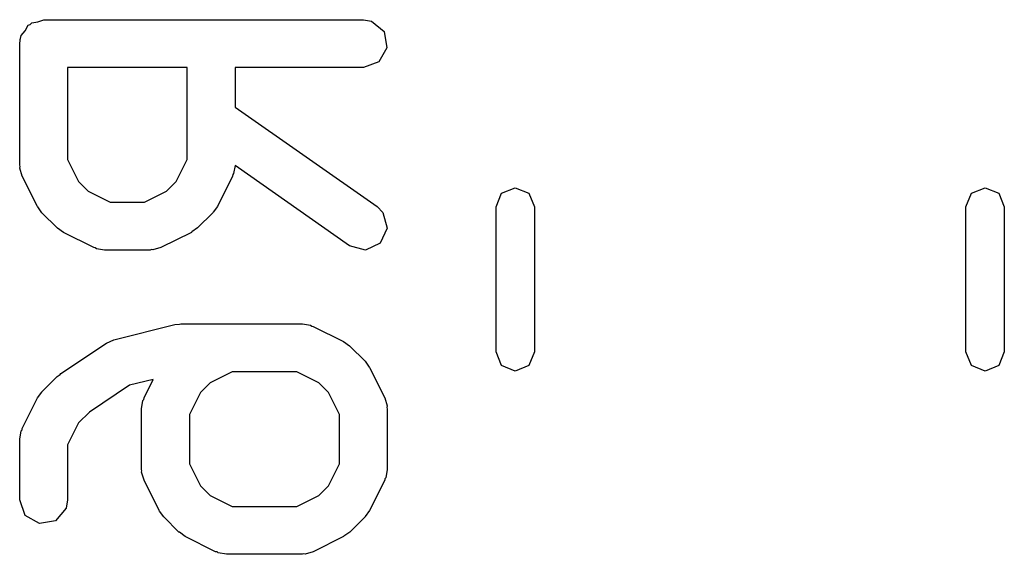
# Model space of a CAD drawing. Extents: x 65.6 to 125.7, y -80 to -28.3.
# Tile 3 of 12: x 70.6 to 73.7, y -30 to -28.3. Entities that reach past the tile are written whole.
import ezdxf

# ---------------------------------------------------------------- set-up
doc = ezdxf.new("R2010")
doc.units = 0
doc.layers.add('BLACK', color=7, linetype='CONTINUOUS')

msp = doc.modelspace()

# ---------------------------------------------------------------- linework, layer by layer
at = {"layer": 'BLACK', "linetype": 'CONTINUOUS'}
for p, q in [((70.596867, -28.321325), (70.60661, -28.304452)), ((70.60661, -28.304452), (70.612968, -28.302137)), ((70.612968, -28.302137), (70.617319, -28.296953)), ((70.617319, -28.296953), (70.63651, -28.293568)), ((70.63651, -28.293568), (70.654819, -28.286905)), ((70.654819, -28.286905), (71.654819, -28.286905)), ((71.654819, -28.286905), (71.680471, -28.291428)), ((71.680471, -28.291428), (71.719771, -28.324405)), ((70.584342, -28.336253), (70.596867, -28.321325)), ((71.719771, -28.324405), (71.72868, -28.374929)), ((70.579819, -28.361905), (70.581536, -28.352163)), ((70.579819, -28.742857), (70.579819, -28.361905)), ((70.580958, -28.348881), (70.582624, -28.345995)), ((70.581536, -28.352163), (70.580958, -28.348881)), ((70.582624, -28.345995), (70.584342, -28.336253)), ((71.72868, -28.374929), (71.703028, -28.419358)), ((71.703028, -28.419358), (71.654819, -28.436905)), ((71.103628, -28.436905), (70.729819, -28.436905)), ((70.729819, -28.436905), (70.729819, -28.725152)), ((71.103628, -28.725152), (71.103628, -28.436905)), ((71.654819, -28.436905), (71.253628, -28.436905)), ((71.253628, -28.436905), (71.253628, -28.56095)), ((71.253628, -28.56095), (71.697829, -28.871891)), ((70.729819, -28.725152), (70.764077, -28.793668)), ((71.06937, -28.793668), (71.103628, -28.725152)), ((70.581352, -28.74707), (70.579819, -28.742857)), ((70.580311, -28.751431), (70.581352, -28.74707)), ((70.587737, -28.776398), (70.580311, -28.751431)), ((71.25344, -28.743917), (71.249105, -28.768509)), ((71.61181, -28.994776), (71.25344, -28.743917)), ((70.635356, -28.871636), (70.587737, -28.776398)), ((70.764077, -28.793668), (70.794484, -28.824075)), ((71.038963, -28.824075), (71.06937, -28.793668)), ((71.24571, -28.776398), (71.198091, -28.871636)), ((71.246222, -28.771944), (71.24571, -28.776398)), ((71.249105, -28.768509), (71.246222, -28.771944)), ((70.794484, -28.824075), (70.863, -28.858333)), ((70.970447, -28.858333), (71.038963, -28.824075)), ((72.087374, -28.83051), (72.1298, -28.812936)), ((72.1298, -28.812936), (72.172226, -28.83051)), ((73.557374, -28.83051), (73.5998, -28.812936)), ((73.5998, -28.812936), (73.642226, -28.83051)), ((70.863, -28.858333), (70.970447, -28.858333)), ((72.0698, -28.872936), (72.087374, -28.83051)), ((72.172226, -28.83051), (72.1898, -28.872936)), ((73.5398, -28.872936), (73.557374, -28.83051)), ((73.642226, -28.83051), (73.6598, -28.872936)), ((70.636545, -28.872761), (70.635356, -28.871636)), ((70.649405, -28.891128), (70.636545, -28.872761)), ((71.184733, -28.889646), (71.184042, -28.891128)), ((71.198091, -28.871636), (71.184733, -28.889646)), ((71.697829, -28.871891), (71.71625, -28.890307)), ((72.0698, -29.327064), (72.0698, -28.872936)), ((72.1898, -28.872936), (72.1898, -29.327064)), ((73.5398, -29.327064), (73.5398, -28.872936)), ((73.6598, -28.872936), (73.6598, -29.327064)), ((70.697024, -28.938747), (70.649405, -28.891128)), ((71.184042, -28.891128), (71.136423, -28.938747)), ((71.71625, -28.890307), (71.729535, -28.939859)), ((70.698505, -28.939438), (70.697024, -28.938747)), ((70.716516, -28.952796), (70.698505, -28.939438)), ((71.118056, -28.951606), (71.116931, -28.952796)), ((71.136423, -28.938747), (71.118056, -28.951606)), ((71.729535, -28.939859), (71.70786, -28.986359)), ((70.811754, -29.000415), (70.716516, -28.952796)), ((71.116931, -28.952796), (71.021693, -29.000415)), ((70.816207, -29.000927), (70.811754, -29.000415)), ((70.819643, -29.00381), (70.816207, -29.000927)), ((70.845295, -29.008333), (70.819643, -29.00381)), ((70.988152, -29.008333), (70.845295, -29.008333)), ((70.992365, -29.006799), (70.988152, -29.008333)), ((70.996726, -29.007841), (70.992365, -29.006799)), ((71.021693, -29.000415), (70.996726, -29.007841)), ((71.661366, -29.008046), (71.61181, -28.994776)), ((71.70786, -28.986359), (71.661366, -29.008046)), ((70.874724, -29.289144), (71.0652, -29.241525)), ((71.0652, -29.241525), (71.080132, -29.240471)), ((71.080132, -29.240471), (71.08339, -29.239286)), ((71.08339, -29.239286), (71.464342, -29.239286)), ((71.464342, -29.239286), (71.489994, -29.243809)), ((71.489994, -29.243809), (71.493429, -29.246691)), ((71.493429, -29.246691), (71.497883, -29.247204)), ((71.497883, -29.247204), (71.593121, -29.294823)), ((70.851312, -29.299501), (70.874368, -29.289383)), ((70.874368, -29.289383), (70.874724, -29.289144)), ((70.708454, -29.394739), (70.851312, -29.299501)), ((71.593121, -29.294823), (71.611129, -29.308179)), ((71.611129, -29.308179), (71.612612, -29.308871)), ((71.612612, -29.308871), (71.660232, -29.35649)), ((72.087374, -29.36949), (72.0698, -29.327064)), ((72.1898, -29.327064), (72.172226, -29.36949)), ((73.557374, -29.36949), (73.5398, -29.327064)), ((73.6598, -29.327064), (73.642226, -29.36949)), ((71.660232, -29.35649), (71.673094, -29.374858)), ((71.673094, -29.374858), (71.674282, -29.375983)), ((71.674282, -29.375983), (71.721901, -29.471221)), ((72.1298, -29.387064), (72.087374, -29.36949)), ((72.172226, -29.36949), (72.1298, -29.387064)), ((73.5998, -29.387064), (73.557374, -29.36949)), ((73.642226, -29.36949), (73.5998, -29.387064)), ((70.649405, -29.451729), (70.697024, -29.40411)), ((70.697024, -29.40411), (70.706383, -29.397556)), ((70.706383, -29.397556), (70.708454, -29.394739)), ((70.997804, -29.412991), (70.923708, -29.431515)), ((70.968689, -29.471221), (70.997804, -29.412991)), ((71.243952, -29.389286), (71.175436, -29.423544)), ((71.446637, -29.389286), (71.243952, -29.389286)), ((71.515153, -29.423544), (71.446637, -29.389286)), ((70.923708, -29.431515), (70.797837, -29.515429)), ((71.175436, -29.423544), (71.145029, -29.453951)), ((71.545561, -29.453951), (71.515153, -29.423544)), ((70.587737, -29.566459), (70.635356, -29.471221)), ((70.635356, -29.471221), (70.648714, -29.45321)), ((70.648714, -29.45321), (70.649405, -29.451729)), ((70.968176, -29.475674), (70.968689, -29.471221)), ((71.145029, -29.453951), (71.110771, -29.522467)), ((71.579819, -29.522467), (71.545561, -29.453951)), ((71.721901, -29.471221), (71.729327, -29.496187)), ((70.960771, -29.504762), (70.965294, -29.47911)), ((70.960771, -29.695238), (70.960771, -29.504762)), ((70.965294, -29.47911), (70.968176, -29.475674)), ((71.729327, -29.496187), (71.728285, -29.500548)), ((71.728285, -29.500548), (71.729819, -29.504762)), ((71.729819, -29.504762), (71.729819, -29.695238)), ((70.797837, -29.515429), (70.764077, -29.549189)), ((71.110771, -29.522467), (71.110771, -29.677533)), ((71.579819, -29.677533), (71.579819, -29.522467)), ((70.587224, -29.570912), (70.587737, -29.566459)), ((70.764077, -29.549189), (70.729819, -29.617705)), ((70.579819, -29.6), (70.584342, -29.574348)), ((70.584342, -29.574348), (70.587224, -29.570912)), ((70.579819, -29.790476), (70.579819, -29.6)), ((70.729819, -29.617705), (70.729819, -29.790476)), ((71.110771, -29.677533), (71.145029, -29.746049)), ((71.545561, -29.746048), (71.579819, -29.677533)), ((70.962304, -29.699451), (70.960771, -29.695238)), ((70.961263, -29.703812), (70.962304, -29.699451)), ((70.968689, -29.728779), (70.961263, -29.703812)), ((71.725296, -29.72089), (71.722413, -29.724325)), ((71.729819, -29.695238), (71.725296, -29.72089)), ((71.016308, -29.824017), (70.968689, -29.728779)), ((71.145029, -29.746049), (71.175436, -29.776456)), ((71.515153, -29.776455), (71.545561, -29.746048)), ((71.721901, -29.728779), (71.674282, -29.824017)), ((71.722413, -29.724325), (71.721901, -29.728779)), ((71.175436, -29.776456), (71.243952, -29.810714)), ((71.446637, -29.810714), (71.515153, -29.776455)), ((70.597366, -29.838685), (70.579819, -29.790476)), ((70.729819, -29.790476), (70.725296, -29.816128)), ((71.243952, -29.810714), (71.446637, -29.810714)), ((70.641795, -29.864337), (70.597366, -29.838685)), ((70.725296, -29.816128), (70.692319, -29.855428)), ((71.017497, -29.825142), (71.016308, -29.824017)), ((71.030357, -29.843509), (71.017497, -29.825142)), ((71.077976, -29.891128), (71.030357, -29.843509)), ((71.660232, -29.84351), (71.612612, -29.891129)), ((71.660922, -29.842028), (71.660232, -29.84351)), ((71.674282, -29.824017), (71.660922, -29.842028)), ((70.692319, -29.855428), (70.641795, -29.864337)), ((71.079457, -29.891819), (71.077976, -29.891128)), ((71.097468, -29.905177), (71.079457, -29.891819)), ((71.192706, -29.952796), (71.097468, -29.905177)), ((71.593121, -29.905177), (71.497883, -29.952796)), ((71.594246, -29.903988), (71.593121, -29.905177)), ((71.612612, -29.891129), (71.594246, -29.903988)), ((71.197159, -29.953308), (71.192706, -29.952796)), ((71.200595, -29.956191), (71.197159, -29.953308)), ((71.226247, -29.960714), (71.200595, -29.956191)), ((71.464342, -29.960714), (71.226247, -29.960714)), ((71.468555, -29.95918), (71.464342, -29.960714)), ((71.472916, -29.960222), (71.468555, -29.95918)), ((71.497883, -29.952796), (71.472916, -29.960222))]:
    msp.add_line(p, q, dxfattribs=at)

doc.saveas('drawing.dxf')
